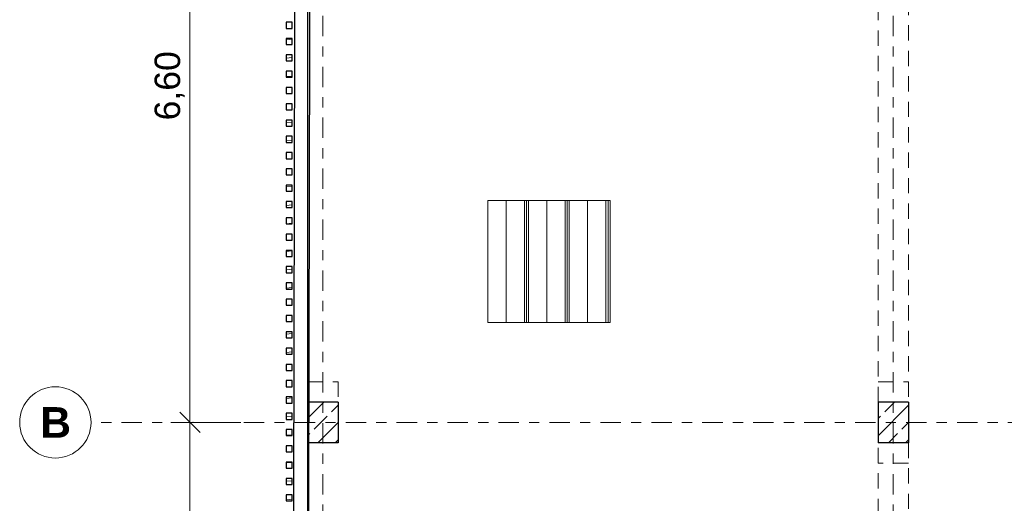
# Model space of a CAD drawing. Header units: metres. Extents: x -3.3 to 34.5, y -5.3 to 16.4.
# Tile 5 of 12: x -3 to 6.7, y 5.8 to 10.6. Entities that reach past the tile are written whole.
import ezdxf

# ---------------------------------------------------------------- set-up
doc = ezdxf.new("R2010")
doc.units = ezdxf.units.M
doc.header["$MEASUREMENT"] = 0
doc.set_wipeout_variables(frame=1)
for name, pattern in [('Raster', [0.4, 0.2, -0.1, 0, -0.1]), ('Untersicht', [0.2, 0.15, -0.05]), ('Wipeout_Contour', [1, 0, -1])]:
    doc.linetypes.add(name, pattern=pattern)
for name, color, linetype in [('Neubau_10 Fassade', 7, 'Continuous'), ('Neubau_10 Stütze', 7, 'Continuous'), ('Neubau_20 Decke Roh', 7, 'Continuous'), ('Neubau_20 Träger', 7, 'Continuous'), ('Neubau_70 Lüftung', 7, 'Continuous'), ('Neubau_86 Achsraster', 7, 'Continuous'), ('Neubau_93 1_100 Bemaßung', 7, 'Continuous')]:
    doc.layers.add(name, color=color, linetype=linetype)
doc.styles.add('ERSTELLTER_STIL_2', font='arial.ttf')
doc.styles.add('ERSTELLTER_STIL_3', font='arialbd.ttf')
doc.dimstyles.new('ERSTELLTER_STIL__1', dxfattribs={"dimtxt": 0.25, "dimasz": 0.190285, "dimexe": 0.18, "dimexo": 0.5, "dimgap": 0, "dimtad": 1, "dimzin": 0, "dimdsep": 46, "dimtxsty": 'ERSTELLTER_STIL_2', "dimblk": 'ARROWHEAD_6', "dimblk1": 'ARROWHEAD_6', "dimblk2": 'ARROWHEAD_6', "dimcen": 0.09, "dimclrd": 7, "dimclre": 7, "dimclrt": 7, "dimazin": 0, "dimtfac": 1, "dimtdec": 4, "dimtmove": 0, "dimatfit": 3, "dimfxl": 1, "dimtolj": 1, "dimtzin": 0, "dimarcsym": 0})
doc.dimstyles.new('ERSTELLTER_STIL__2', dxfattribs={"dimtxt": 0.25, "dimasz": 0.190285, "dimexe": 0.18, "dimexo": 0.5, "dimgap": 0, "dimtad": 1, "dimtih": 1, "dimtoh": 1, "dimzin": 0, "dimdsep": 46, "dimtxsty": 'ERSTELLTER_STIL_2', "dimblk": 'ARROWHEAD_6', "dimblk1": 'ARROWHEAD_6', "dimblk2": 'ARROWHEAD_6', "dimcen": 0.09, "dimclrd": 7, "dimclre": 7, "dimclrt": 7, "dimazin": 0, "dimtfac": 1, "dimtdec": 4, "dimtmove": 0, "dimatfit": 3, "dimfxl": 1, "dimtolj": 1, "dimtzin": 0, "dimarcsym": 0})
pattern_1 = [(45, (0, 0), (-0.1697056, 0.1697056), []), (45, (-0.08485, 0.08485), (-0.1697056, 0.1697056), [0.18, -0.06])]
pattern_2 = [(5, (0, 0), (-0.007844, 0.0896575), [])]

# ---------------------------------------------------------------- blocks, each defined once
blk = doc.blocks.new('*D1')
at = {"layer": 'Neubau_93 1_100 Bemaßung', "color": 7, "linetype": 'Continuous', "lineweight": 13, "transparency": 16777216}
for p, q in [((-1.3036, 13.3502), (-1.3036, 13.2)), ((-1.2034, 13.0998), (-1.4037, 13.3002)), ((-1.4913, 13.2), (-0.8036, 13.2)), ((-1.2034, 6.4998), (-1.4037, 6.7001)), ((-1.4913, 6.6), (-0.8036, 6.6))]:
    blk.add_line(p, q, dxfattribs=at)
at = {"color": 254, "linetype": 'Wipeout_Contour', "lineweight": 0, "ltscale": 40.112372, "transparency": 16777216}
blk.add_wipeout([(-1.3036, 9.5164), (-1.3036, 10.2836), (-1.6536, 10.2836), (-1.6536, 9.5164)], dxfattribs=at).dxf.layer = 'Neubau_93 1_100 Bemaßung'
at = {"layer": 'Neubau_93 1_100 Bemaßung', "color": 7, "linetype": 'Continuous', "lineweight": 13, "transparency": 16777216}
blk.add_line((-1.3036, 13.2), (-1.3036, 6.6), dxfattribs=at)
at = {"layer": 'Neubau_93 1_100 Bemaßung', "color": 7, "lineweight": 13, "transparency": 16777216, "insert": (-1.3536, 9.5664), "char_height": 0.25, "attachment_point": 7, "rotation": 90, "style": 'ERSTELLTER_STIL_2'}
blk.add_mtext('\\A1;6,60', dxfattribs=at)
blk = doc.blocks.new('ARROWHEAD_6')
at = {"color": 0, "linetype": 'Continuous', "lineweight": 0}
for p, q in [((0, 0), (-1, 0)), ((-0.5, -0.5), (0.5, 0.5))]:
    blk.add_line(p, q, dxfattribs=at)
blk = doc.blocks.new('*D3')
at = {"layer": 'Neubau_93 1_100 Bemaßung', "color": 7, "linetype": 'Continuous', "lineweight": 13, "transparency": 16777216}
for p, q in [((-1.2034, 6.4998), (-1.4037, 6.7001)), ((-1.4913, 6.6), (-0.8036, 6.6)), ((-1.4037, 0.1001), (-1.2034, -0.1002)), ((-1.4913, 0), (-0.8036, 0)), ((-1.3036, 0), (-1.3036, -0.1502))]:
    blk.add_line(p, q, dxfattribs=at)
at = {"color": 254, "linetype": 'Wipeout_Contour', "lineweight": 0, "ltscale": 14.746265, "transparency": 16777216}
blk.add_wipeout([(-1.3036, 2.9164), (-1.3036, 3.6836), (-1.6536, 3.6836), (-1.6536, 2.9164)], dxfattribs=at).dxf.layer = 'Neubau_93 1_100 Bemaßung'
at = {"layer": 'Neubau_93 1_100 Bemaßung', "color": 7, "linetype": 'Continuous', "lineweight": 13, "transparency": 16777216}
blk.add_line((-1.3036, 6.6), (-1.3036, 0), dxfattribs=at)
at = {"layer": 'Neubau_93 1_100 Bemaßung', "color": 7, "lineweight": 13, "transparency": 16777216, "insert": (-1.3536, 2.9664), "char_height": 0.25, "attachment_point": 7, "rotation": 90, "style": 'ERSTELLTER_STIL_2'}
blk.add_mtext('\\A1;6,60', dxfattribs=at)
blk = doc.blocks.new('*D4')
at = {"layer": 'Neubau_93 1_100 Bemaßung', "color": 7, "linetype": 'Continuous', "lineweight": 13, "transparency": 16777216}
for p, q in [((0, 14.1237), (0, 14.8115)), ((5.6, 14.1237), (5.6, 14.8115)), ((0.1001, 14.7239), (-0.1002, 14.5236)), ((5.7001, 14.7239), (5.4998, 14.5236)), ((-0.1502, 14.6237), (0, 14.6237))]:
    blk.add_line(p, q, dxfattribs=at)
at = {"color": 254, "linetype": 'Wipeout_Contour', "lineweight": 0, "ltscale": 60.283854, "transparency": 16777216}
blk.add_wipeout([(2.4164, 14.6237), (3.1836, 14.6237), (3.1836, 14.9737), (2.4164, 14.9737)], dxfattribs=at).dxf.layer = 'Neubau_93 1_100 Bemaßung'
at = {"layer": 'Neubau_93 1_100 Bemaßung', "color": 7, "linetype": 'Continuous', "lineweight": 13, "transparency": 16777216}
blk.add_line((0, 14.6237), (5.6, 14.6237), dxfattribs=at)
at = {"layer": 'Neubau_93 1_100 Bemaßung', "color": 7, "lineweight": 13, "transparency": 16777216, "insert": (2.4664, 14.6737), "char_height": 0.25, "attachment_point": 7, "style": 'ERSTELLTER_STIL_2'}
blk.add_mtext('\\A1;5,60', dxfattribs=at)
blk = doc.blocks.new('*D5')
at = {"layer": 'Neubau_93 1_100 Bemaßung', "color": 7, "linetype": 'Continuous', "lineweight": 13, "transparency": 16777216}
for p, q in [((5.6, 14.1237), (5.6, 14.8115)), ((11.2, 14.1237), (11.2, 14.8115)), ((5.7001, 14.7239), (5.4998, 14.5236)), ((11.3002, 14.7239), (11.0998, 14.5236))]:
    blk.add_line(p, q, dxfattribs=at)
at = {"color": 254, "linetype": 'Wipeout_Contour', "lineweight": 0, "ltscale": 68.081289, "transparency": 16777216}
blk.add_wipeout([(8.0164, 14.6237), (8.7836, 14.6237), (8.7836, 14.9737), (8.0164, 14.9737)], dxfattribs=at).dxf.layer = 'Neubau_93 1_100 Bemaßung'
at = {"layer": 'Neubau_93 1_100 Bemaßung', "color": 7, "linetype": 'Continuous', "lineweight": 13, "transparency": 16777216}
blk.add_line((5.6, 14.6237), (11.2, 14.6237), dxfattribs=at)
at = {"layer": 'Neubau_93 1_100 Bemaßung', "color": 7, "lineweight": 13, "transparency": 16777216, "insert": (8.0664, 14.6737), "char_height": 0.25, "attachment_point": 7, "style": 'ERSTELLTER_STIL_2'}
blk.add_mtext('\\A1;5,60', dxfattribs=at)

msp = doc.modelspace()

# ---------------------------------------------------------------- hatches: boundary and pattern name
at = {"layer": 'Neubau_10 Fassade', "linetype": 'Continuous', "lineweight": 0, "true_color": 0x000000}
h = msp.add_hatch(dxfattribs=at)
h.set_pattern_fill('HOLZ_VOLLHOLZ_LÄNGSHOLZ', color=18, style=0, pattern_type=2)
h.set_pattern_definition(pattern_2)
h.paths.add_polyline_path([(-0.3603, 10.47), (-0.3003, 10.47), (-0.3003, 10.53), (-0.3603, 10.53)])
h = msp.add_hatch(dxfattribs=at)
h.set_pattern_fill('HOLZ_VOLLHOLZ_LÄNGSHOLZ', color=18, style=0, pattern_type=2)
h.set_pattern_definition(pattern_2)
h.paths.add_polyline_path([(-0.3603, 10.31), (-0.3003, 10.31), (-0.3003, 10.37), (-0.3603, 10.37)])
h = msp.add_hatch(dxfattribs=at)
h.set_pattern_fill('HOLZ_VOLLHOLZ_LÄNGSHOLZ', color=18, style=0, pattern_type=2)
h.set_pattern_definition(pattern_2)
h.paths.add_polyline_path([(-0.3603, 10.15), (-0.3003, 10.15), (-0.3003, 10.21), (-0.3603, 10.21)])
h = msp.add_hatch(dxfattribs=at)
h.set_pattern_fill('HOLZ_VOLLHOLZ_LÄNGSHOLZ', color=18, style=0, pattern_type=2)
h.set_pattern_definition(pattern_2)
h.paths.add_polyline_path([(-0.3603, 9.99), (-0.3003, 9.99), (-0.3003, 10.05), (-0.3603, 10.05)])
h = msp.add_hatch(dxfattribs=at)
h.set_pattern_fill('HOLZ_VOLLHOLZ_LÄNGSHOLZ', color=18, style=0, pattern_type=2)
h.set_pattern_definition(pattern_2)
h.paths.add_polyline_path([(-0.3603, 9.83), (-0.3003, 9.83), (-0.3003, 9.89), (-0.3603, 9.89)])
h = msp.add_hatch(dxfattribs=at)
h.set_pattern_fill('HOLZ_VOLLHOLZ_LÄNGSHOLZ', color=18, style=0, pattern_type=2)
h.set_pattern_definition(pattern_2)
h.paths.add_polyline_path([(-0.3603, 9.67), (-0.3003, 9.67), (-0.3003, 9.73), (-0.3603, 9.73)])
h = msp.add_hatch(dxfattribs=at)
h.set_pattern_fill('HOLZ_VOLLHOLZ_LÄNGSHOLZ', color=18, style=0, pattern_type=2)
h.set_pattern_definition(pattern_2)
h.paths.add_polyline_path([(-0.3603, 9.51), (-0.3003, 9.51), (-0.3003, 9.57), (-0.3603, 9.57)])
h = msp.add_hatch(dxfattribs=at)
h.set_pattern_fill('HOLZ_VOLLHOLZ_LÄNGSHOLZ', color=18, style=0, pattern_type=2)
h.set_pattern_definition(pattern_2)
h.paths.add_polyline_path([(-0.3603, 9.35), (-0.3003, 9.35), (-0.3003, 9.41), (-0.3603, 9.41)])
h = msp.add_hatch(dxfattribs=at)
h.set_pattern_fill('HOLZ_VOLLHOLZ_LÄNGSHOLZ', color=18, style=0, pattern_type=2)
h.set_pattern_definition(pattern_2)
h.paths.add_polyline_path([(-0.3603, 9.19), (-0.3003, 9.19), (-0.3003, 9.25), (-0.3603, 9.25)])
h = msp.add_hatch(dxfattribs=at)
h.set_pattern_fill('HOLZ_VOLLHOLZ_LÄNGSHOLZ', color=18, style=0, pattern_type=2)
h.set_pattern_definition(pattern_2)
h.paths.add_polyline_path([(-0.3603, 9.03), (-0.3003, 9.03), (-0.3003, 9.09), (-0.3603, 9.09)])
h = msp.add_hatch(dxfattribs=at)
h.set_pattern_fill('HOLZ_VOLLHOLZ_LÄNGSHOLZ', color=18, style=0, pattern_type=2)
h.set_pattern_definition(pattern_2)
h.paths.add_polyline_path([(-0.3603, 8.87), (-0.3003, 8.87), (-0.3003, 8.93), (-0.3603, 8.93)])
h = msp.add_hatch(dxfattribs=at)
h.set_pattern_fill('HOLZ_VOLLHOLZ_LÄNGSHOLZ', color=18, style=0, pattern_type=2)
h.set_pattern_definition(pattern_2)
h.paths.add_polyline_path([(-0.3603, 8.71), (-0.3003, 8.71), (-0.3003, 8.77), (-0.3603, 8.77)])
h = msp.add_hatch(dxfattribs=at)
h.set_pattern_fill('HOLZ_VOLLHOLZ_LÄNGSHOLZ', color=18, style=0, pattern_type=2)
h.set_pattern_definition(pattern_2)
h.paths.add_polyline_path([(-0.3603, 8.55), (-0.3003, 8.55), (-0.3003, 8.61), (-0.3603, 8.61)])
h = msp.add_hatch(dxfattribs=at)
h.set_pattern_fill('HOLZ_VOLLHOLZ_LÄNGSHOLZ', color=18, style=0, pattern_type=2)
h.set_pattern_definition(pattern_2)
h.paths.add_polyline_path([(-0.3603, 8.39), (-0.3003, 8.39), (-0.3003, 8.45), (-0.3603, 8.45)])
h = msp.add_hatch(dxfattribs=at)
h.set_pattern_fill('HOLZ_VOLLHOLZ_LÄNGSHOLZ', color=18, style=0, pattern_type=2)
h.set_pattern_definition(pattern_2)
h.paths.add_polyline_path([(-0.3603, 8.23), (-0.3003, 8.23), (-0.3003, 8.29), (-0.3603, 8.29)])
h = msp.add_hatch(dxfattribs=at)
h.set_pattern_fill('HOLZ_VOLLHOLZ_LÄNGSHOLZ', color=18, style=0, pattern_type=2)
h.set_pattern_definition(pattern_2)
h.paths.add_polyline_path([(-0.3603, 8.07), (-0.3003, 8.07), (-0.3003, 8.13), (-0.3603, 8.13)])
h = msp.add_hatch(dxfattribs=at)
h.set_pattern_fill('HOLZ_VOLLHOLZ_LÄNGSHOLZ', color=18, style=0, pattern_type=2)
h.set_pattern_definition(pattern_2)
h.paths.add_polyline_path([(-0.3603, 7.91), (-0.3003, 7.91), (-0.3003, 7.97), (-0.3603, 7.97)])
h = msp.add_hatch(dxfattribs=at)
h.set_pattern_fill('HOLZ_VOLLHOLZ_LÄNGSHOLZ', color=18, style=0, pattern_type=2)
h.set_pattern_definition(pattern_2)
h.paths.add_polyline_path([(-0.3603, 7.75), (-0.3003, 7.75), (-0.3003, 7.81), (-0.3603, 7.81)])
h = msp.add_hatch(dxfattribs=at)
h.set_pattern_fill('HOLZ_VOLLHOLZ_LÄNGSHOLZ', color=18, style=0, pattern_type=2)
h.set_pattern_definition(pattern_2)
h.paths.add_polyline_path([(-0.3603, 7.59), (-0.3003, 7.59), (-0.3003, 7.65), (-0.3603, 7.65)])
h = msp.add_hatch(dxfattribs=at)
h.set_pattern_fill('HOLZ_VOLLHOLZ_LÄNGSHOLZ', color=18, style=0, pattern_type=2)
h.set_pattern_definition(pattern_2)
h.paths.add_polyline_path([(-0.3603, 7.43), (-0.3003, 7.43), (-0.3003, 7.49), (-0.3603, 7.49)])
h = msp.add_hatch(dxfattribs=at)
h.set_pattern_fill('HOLZ_VOLLHOLZ_LÄNGSHOLZ', color=18, style=0, pattern_type=2)
h.set_pattern_definition(pattern_2)
h.paths.add_polyline_path([(-0.3603, 7.27), (-0.3003, 7.27), (-0.3003, 7.33), (-0.3603, 7.33)])
h = msp.add_hatch(dxfattribs=at)
h.set_pattern_fill('HOLZ_VOLLHOLZ_LÄNGSHOLZ', color=18, style=0, pattern_type=2)
h.set_pattern_definition(pattern_2)
h.paths.add_polyline_path([(-0.3603, 7.11), (-0.3003, 7.11), (-0.3003, 7.17), (-0.3603, 7.17)])
h = msp.add_hatch(dxfattribs=at)
h.set_pattern_fill('HOLZ_VOLLHOLZ_LÄNGSHOLZ', color=18, style=0, pattern_type=2)
h.set_pattern_definition(pattern_2)
h.paths.add_polyline_path([(-0.3603, 6.95), (-0.3003, 6.95), (-0.3003, 7.01), (-0.3603, 7.01)])
h = msp.add_hatch(dxfattribs=at)
h.set_pattern_fill('HOLZ_VOLLHOLZ_LÄNGSHOLZ', color=18, style=0, pattern_type=2)
h.set_pattern_definition(pattern_2)
h.paths.add_polyline_path([(-0.3603, 6.79), (-0.3003, 6.79), (-0.3003, 6.85), (-0.3603, 6.85)])
h = msp.add_hatch(dxfattribs=at)
h.set_pattern_fill('HOLZ_VOLLHOLZ_LÄNGSHOLZ', color=18, style=0, pattern_type=2)
h.set_pattern_definition(pattern_2)
h.paths.add_polyline_path([(-0.3603, 6.63), (-0.3003, 6.63), (-0.3003, 6.69), (-0.3603, 6.69)])
h = msp.add_hatch(dxfattribs=at)
h.set_pattern_fill('HOLZ_VOLLHOLZ_LÄNGSHOLZ', color=18, style=0, pattern_type=2)
h.set_pattern_definition(pattern_2)
h.paths.add_polyline_path([(-0.3603, 6.47), (-0.3003, 6.47), (-0.3003, 6.53), (-0.3603, 6.53)])
h = msp.add_hatch(dxfattribs=at)
h.set_pattern_fill('HOLZ_VOLLHOLZ_LÄNGSHOLZ', color=18, style=0, pattern_type=2)
h.set_pattern_definition(pattern_2)
h.paths.add_polyline_path([(-0.3603, 6.31), (-0.3003, 6.31), (-0.3003, 6.37), (-0.3603, 6.37)])
h = msp.add_hatch(dxfattribs=at)
h.set_pattern_fill('HOLZ_VOLLHOLZ_LÄNGSHOLZ', color=18, style=0, pattern_type=2)
h.set_pattern_definition(pattern_2)
h.paths.add_polyline_path([(-0.3603, 6.15), (-0.3003, 6.15), (-0.3003, 6.21), (-0.3603, 6.21)])
h = msp.add_hatch(dxfattribs=at)
h.set_pattern_fill('HOLZ_VOLLHOLZ_LÄNGSHOLZ', color=18, style=0, pattern_type=2)
h.set_pattern_definition(pattern_2)
h.paths.add_polyline_path([(-0.3603, 5.99), (-0.3003, 5.99), (-0.3003, 6.05), (-0.3603, 6.05)])
h = msp.add_hatch(dxfattribs=at)
h.set_pattern_fill('HOLZ_VOLLHOLZ_LÄNGSHOLZ', color=18, style=0, pattern_type=2)
h.set_pattern_definition(pattern_2)
h.paths.add_polyline_path([(-0.3603, 5.83), (-0.3003, 5.83), (-0.3003, 5.89), (-0.3603, 5.89)])
at = {"layer": 'Neubau_10 Stütze', "linetype": 'Continuous', "lineweight": 0, "true_color": 0x000000}
h = msp.add_hatch(dxfattribs=at)
h.set_pattern_fill('BETON_STAHLBETON', color=18, style=0, pattern_type=2)
h.set_pattern_definition(pattern_1)
h.paths.add_polyline_path([(0.15, 6.4), (0.15, 6.8), (-0.15, 6.8), (-0.15, 6.4)])
h = msp.add_hatch(dxfattribs=at)
h.set_pattern_fill('BETON_STAHLBETON', color=18, style=0, pattern_type=2)
h.set_pattern_definition(pattern_1)
h.paths.add_polyline_path([(5.75, 6.4), (5.75, 6.8), (5.45, 6.8), (5.45, 6.4)])
at = {"layer": 'Neubau_70 Lüftung', "linetype": 'Continuous', "lineweight": 0, "true_color": 0x000000}
h = msp.add_hatch(dxfattribs=at)
h.set_pattern_fill('METALL_ZINKBLECH', color=18, style=0, pattern_type=2)
h.set_pattern_definition([(90, (0.02, 0), (-0.4, 0), []), (90, (0, 0), (-0.4, 0), []), (90, (-0.02, 0), (-0.4, 0), []), (90, (0.2, 1), (-0.2, 0), [])])
h.paths.add_polyline_path([(1.6202, 7.5807), (2.8202, 7.5807), (2.8202, 8.7807), (1.6202, 8.7807)])

# ---------------------------------------------------------------- linework, layer by layer
at = {"layer": 'Neubau_10 Fassade', "color": 7, "linetype": 'Continuous', "lineweight": 25, "flags": 128}
for points in [[(-0.2702, 13.55), (-0.3003, -0.35)], [(-0.15, -0.2), (-0.1205, 13.4)]]:
    msp.add_lwpolyline(points, dxfattribs=at)
for points in [[(-0.3603, 10.47), (-0.3003, 10.47), (-0.3003, 10.53), (-0.3603, 10.53)], [(-0.3603, 10.31), (-0.3003, 10.31), (-0.3003, 10.37), (-0.3603, 10.37)], [(-0.3603, 10.15), (-0.3003, 10.15), (-0.3003, 10.21), (-0.3603, 10.21)], [(-0.3603, 9.99), (-0.3003, 9.99), (-0.3003, 10.05), (-0.3603, 10.05)], [(-0.3603, 9.83), (-0.3003, 9.83), (-0.3003, 9.89), (-0.3603, 9.89)], [(-0.3603, 9.67), (-0.3003, 9.67), (-0.3003, 9.73), (-0.3603, 9.73)], [(-0.3603, 9.51), (-0.3003, 9.51), (-0.3003, 9.57), (-0.3603, 9.57)], [(-0.3603, 9.35), (-0.3003, 9.35), (-0.3003, 9.41), (-0.3603, 9.41)], [(-0.3603, 9.19), (-0.3003, 9.19), (-0.3003, 9.25), (-0.3603, 9.25)], [(-0.3603, 9.03), (-0.3003, 9.03), (-0.3003, 9.09), (-0.3603, 9.09)], [(-0.3603, 8.87), (-0.3003, 8.87), (-0.3003, 8.93), (-0.3603, 8.93)], [(-0.3603, 8.71), (-0.3003, 8.71), (-0.3003, 8.77), (-0.3603, 8.77)], [(-0.3603, 8.55), (-0.3003, 8.55), (-0.3003, 8.61), (-0.3603, 8.61)], [(-0.3603, 8.39), (-0.3003, 8.39), (-0.3003, 8.45), (-0.3603, 8.45)], [(-0.3603, 8.23), (-0.3003, 8.23), (-0.3003, 8.29), (-0.3603, 8.29)], [(-0.3603, 8.07), (-0.3003, 8.07), (-0.3003, 8.13), (-0.3603, 8.13)], [(-0.3603, 7.91), (-0.3003, 7.91), (-0.3003, 7.97), (-0.3603, 7.97)], [(-0.3603, 7.75), (-0.3003, 7.75), (-0.3003, 7.81), (-0.3603, 7.81)], [(-0.3603, 7.59), (-0.3003, 7.59), (-0.3003, 7.65), (-0.3603, 7.65)], [(-0.3603, 7.43), (-0.3003, 7.43), (-0.3003, 7.49), (-0.3603, 7.49)], [(-0.3603, 7.27), (-0.3003, 7.27), (-0.3003, 7.33), (-0.3603, 7.33)], [(-0.3603, 7.11), (-0.3003, 7.11), (-0.3003, 7.17), (-0.3603, 7.17)], [(-0.3603, 6.95), (-0.3003, 6.95), (-0.3003, 7.01), (-0.3603, 7.01)], [(-0.3603, 6.79), (-0.3003, 6.79), (-0.3003, 6.85), (-0.3603, 6.85)], [(-0.3603, 6.63), (-0.3003, 6.63), (-0.3003, 6.69), (-0.3603, 6.69)], [(-0.3603, 6.47), (-0.3003, 6.47), (-0.3003, 6.53), (-0.3603, 6.53)], [(-0.3603, 6.31), (-0.3003, 6.31), (-0.3003, 6.37), (-0.3603, 6.37)], [(-0.3603, 6.15), (-0.3003, 6.15), (-0.3003, 6.21), (-0.3603, 6.21)], [(-0.3603, 5.99), (-0.3003, 5.99), (-0.3003, 6.05), (-0.3603, 6.05)], [(-0.3603, 5.83), (-0.3003, 5.83), (-0.3003, 5.89), (-0.3603, 5.89)]]:
    msp.add_lwpolyline(points, close=True, dxfattribs=at)
at = {"layer": 'Neubau_10 Stütze', "color": 7, "linetype": 'Continuous', "lineweight": 25}
for p, q in [((-0.15, 6.8), (-0.15, 6.4)), ((0.15, 6.8), (-0.15, 6.8)), ((0.15, 6.8), (0.15, 6.4)), ((5.75, 6.8), (5.45, 6.8)), ((5.45, 6.8), (5.45, 6.4)), ((5.75, 6.8), (5.75, 6.4)), ((0.15, 6.4), (-0.15, 6.4)), ((5.75, 6.4), (5.45, 6.4))]:
    msp.add_line(p, q, dxfattribs=at)
at = {"layer": 'Neubau_10 Stütze', "color": 7, "linetype": 'Untersicht', "lineweight": 18, "flags": 128}
for points in [[(-0.15, 6.8), (-0.15, 7)], [(-0.15, 7), (0.15, 7)], [(0.15, 7), (0.15, 6.8)], [(5.45, 6.8), (5.45, 7)], [(5.45, 7), (5.75, 7)], [(5.75, 7), (5.75, 6.8)], [(-0.15, 6.4), (-0.15, 6.8)], [(-0.15, 6.8), (0.15, 6.8)], [(0.15, 6.8), (0.15, 6.4)], [(5.45, 6.4), (5.45, 6.8)], [(5.45, 6.8), (5.75, 6.8)], [(5.75, 6.8), (5.75, 6.4)], [(0.15, 6.4), (-0.15, 6.4)], [(5.45, 6.2), (5.45, 6.4)], [(5.75, 6.4), (5.45, 6.4)], [(5.75, 6.4), (5.75, 6.2)], [(5.75, 6.2), (5.45, 6.2)]]:
    msp.add_lwpolyline(points, dxfattribs=at)
at = {"layer": 'Neubau_20 Decke Roh', "color": 7, "linetype": 'Continuous', "lineweight": 25, "flags": 128}
msp.add_lwpolyline([(29.95, 13.4), (-0.15, 13.4), (-0.15, -0.2), (29.95, -0.2), (29.95, 1.79)], dxfattribs=at)
at = {"layer": 'Neubau_20 Träger', "color": 7, "linetype": 'Untersicht', "lineweight": 13, "flags": 128}
for points in [[(5.45, 6.8), (5.45, 13)], [(5.75, 13), (5.75, 6.8)], [(5.75, 6.8), (5.45, 6.8)], [(5.45, 0.2), (5.45, 6.4)], [(5.45, 6.4), (5.75, 6.4)], [(5.75, 6.4), (5.75, 0.2)]]:
    msp.add_lwpolyline(points, dxfattribs=at)
at = {"layer": 'Neubau_70 Lüftung', "color": 7, "linetype": 'Continuous', "lineweight": 13}
for p, q in [((2.8202, 8.7807), (1.6202, 8.7807)), ((1.6202, 8.7807), (1.6202, 7.5807)), ((2.8202, 8.7807), (2.8202, 7.5807)), ((2.8202, 7.5807), (1.6202, 7.5807))]:
    msp.add_line(p, q, dxfattribs=at)
at = {"layer": 'Neubau_70 Lüftung', "color": 7, "linetype": 'Untersicht', "lineweight": 18, "flags": 128}
for points in [[(1.6202, 7.5807), (1.6202, 8.7807)], [(1.6202, 8.7807), (2.8202, 8.7807)], [(2.8202, 8.7807), (2.8202, 7.5807)], [(2.8202, 7.5807), (1.6202, 7.5807)]]:
    msp.add_lwpolyline(points, dxfattribs=at)
at = {"layer": 'Neubau_86 Achsraster', "color": 7, "linetype": 'Raster', "lineweight": 13}
for p, q in [((0, 14.5933), (0, -3.6067)), ((5.6, 14.5933), (5.6, -3.6067)), ((-1.2743, 6.6), (-2.2743, 6.6)), ((-1.2743, 6.6), (33.5257, 6.6))]:
    msp.add_line(p, q, dxfattribs=at)
at = {"layer": 'Neubau_86 Achsraster', "color": 7, "linetype": 'Continuous', "lineweight": 13, "flags": 128}
msp.add_lwpolyline([(-2.2743, 6.6, 1), (-2.9743, 6.6, 1)], format="xyb", close=True, dxfattribs=at)
at = {"layer": 'Neubau_86 Achsraster', "color": 7, "linetype": 'Raster', "lineweight": 13}
msp.add_point((-1.2743, 6.6), dxfattribs=at)
msp.add_point((-1.2743, 6.6), dxfattribs=at)

# ---------------------------------------------------------------- texts
at = {"layer": 'Neubau_86 Achsraster', "color": 7, "lineweight": 13, "insert": (-2.7728, 6.75), "char_height": 0.3, "attachment_point": 1, "style": 'ERSTELLTER_STIL_3'}
msp.add_mtext('\\A1;\\pt0;B', dxfattribs=at)

# ---------------------------------------------------------------- next in the draw order: dimensions: what is measured, and where the dimension line sits
at = {"layer": 'Neubau_93 1_100 Bemaßung', "color": 7, "linetype": 'Continuous', "lineweight": 13}
dim = msp.add_linear_dim(base=(5.6, 14.6237), p1=(0, -3.6067), p2=(5.6, -3.6067), dimstyle='ERSTELLTER_STIL__2', dxfattribs=at)
dim.commit()
dim.dimension.update_dxf_attribs({"geometry": '*D4', "text_midpoint": (2.79, 14.7987), "dimtype": 160})
dim = msp.add_linear_dim(base=(-1.3036, 6.6), p1=(-1.2743, 13.2), p2=(-1.2743, 6.6), angle=270, dimstyle='ERSTELLTER_STIL__1', dxfattribs=at)
dim.commit()
dim.dimension.update_dxf_attribs({"geometry": '*D1', "text_midpoint": (-1.4786, 9.89), "dimtype": 160, "text_rotation": 90})

# ---------------------------------------------------------------- next in the draw order: dimensions: what is measured, and where the dimension line sits
dim = msp.add_linear_dim(base=(11.2, 14.6237), p1=(5.6, -3.6067), p2=(11.2, -3.6067), dimstyle='ERSTELLTER_STIL__2', dxfattribs=at)
dim.commit()
dim.dimension.update_dxf_attribs({"geometry": '*D5', "text_midpoint": (8.39, 14.7987), "dimtype": 160})
dim = msp.add_linear_dim(base=(-1.3036, 0), p1=(-1.2743, 6.6), p2=(-1.2743, 0), angle=270, dimstyle='ERSTELLTER_STIL__1', dxfattribs=at)
dim.commit()
dim.dimension.update_dxf_attribs({"geometry": '*D3', "text_midpoint": (-1.4786, 3.29), "dimtype": 160, "text_rotation": 90})

doc.saveas('drawing.dxf')
